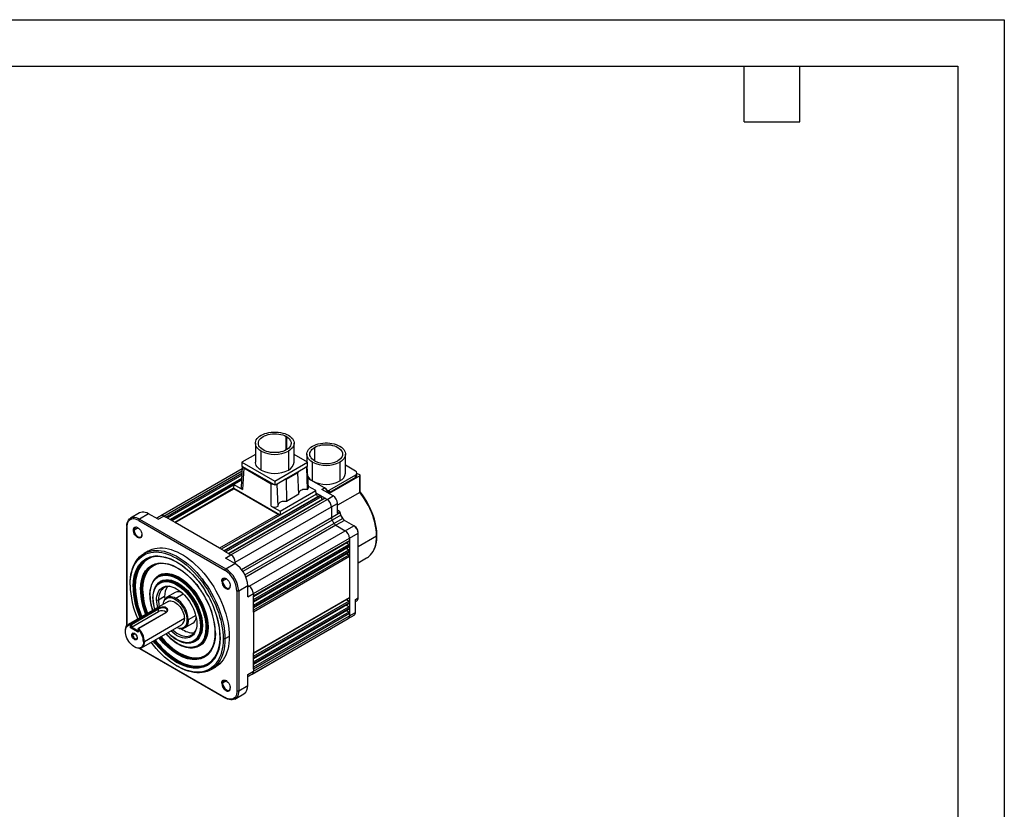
# Model space of a CAD drawing. Header units: millimetres. Extents: x 0 to 1676, y 0 to 1295.
# Tile 4 of 4: x 869 to 1676, y 648 to 1295. Entities that reach past the tile are written whole.
import ezdxf

# ---------------------------------------------------------------- set-up
doc = ezdxf.new("R2010")
doc.units = ezdxf.units.MM
doc.header["$LTSCALE"] = 6
doc.layers.add('TEXT', color=140, linetype='Continuous', lineweight=25)

msp = doc.modelspace()

# ---------------------------------------------------------------- linework, layer by layer
at = {"color": 7, "linetype": 'Continuous'}
for p, q in [((0.015, 1295.416), (1676.415, 1295.416)), ((1676.415, 1295.416), (1676.415, 0.016))]:
    msp.add_line(p, q, dxfattribs=at)
for p, q in [((1086.781, 953.393), (1086.781, 942.233)), ((1061.948, 948.017), (1061.948, 932.462)), ((1087.842, 942.846), (1087.842, 952.781)), ((1093.698, 932.462), (1093.698, 948.017)), ((1061.948, 938.85), (1050.882, 932.462)), ((1066.598, 925.982), (1066.598, 941.537)), ((1089.048, 941.537), (1089.048, 925.982)), ((1104.764, 932.462), (1093.698, 938.85)), ((1104.148, 939.056), (1104.148, 932.818)), ((1110.52, 944.542), (1110.52, 933.57)), ((1135.898, 923.501), (1135.898, 939.056)), ((1050.882, 932.462), (1050.882, 929.196)), ((1050.882, 932.462), (1077.823, 916.91)), ((1050.882, 929.196), (1051.207, 929.008)), ((1077.823, 916.91), (1104.764, 932.462)), ((1104.439, 929.008), (1104.764, 929.196)), ((1104.764, 929.196), (1104.764, 932.462)), ((1108.798, 917.021), (1108.798, 932.576)), ((1131.249, 932.576), (1131.249, 917.021)), ((1144.136, 925.134), (1135.898, 929.889)), ((1051.066, 927.111), (984.234, 888.53)), ((986.734, 888.283), (1050.96, 925.36)), ((988.35, 887.349), (1050.843, 923.425)), ((1050.753, 921.937), (989.595, 886.631)), ((1051.181, 929.023), (1050.134, 911.714)), ((1077.498, 913.831), (1051.207, 929.008)), ((1052.366, 927.564), (1051.304, 910.009)), ((1074.996, 914.5), (1052.366, 927.564)), ((1085.912, 918.313), (1096.675, 924.526)), ((1096.788, 923.816), (1087.142, 918.248)), ((1096.675, 924.526), (1102.883, 928.11)), ((1097.613, 906.124), (1096.788, 923.816)), ((1104.439, 929.008), (1102.883, 928.11)), ((1103.936, 928.063), (1104.35, 910.013)), ((1105.511, 911.722), (1104.465, 929.023)), ((1147.6, 921.141), (1122.491, 906.646)), ((1144.136, 921.868), (1122.852, 909.581)), ((1144.136, 919.916), (1144.136, 921.868)), ((1145.307, 921.549), (1145.307, 923.501)), ((1147.6, 921.958), (1145.307, 923.281)), ((1147.6, 907.719), (1147.6, 921.141)), ((1147.893, 907.989), (1147.893, 921.549)), ((1050.586, 919.185), (991.895, 885.303)), ((992.188, 885.134), (1050.565, 918.834)), ((1050.561, 918.773), (992.239, 885.104)), ((1044.113, 913.613), (993.484, 884.386)), ((1044.145, 914.142), (1043.972, 911.284)), ((1050.503, 917.812), (1044.145, 914.142)), ((1044.145, 914.142), (1051.304, 910.009)), ((1074.996, 896.331), (1074.996, 914.5)), ((1077.498, 913.831), (1077.823, 913.644)), ((1077.823, 916.91), (1077.823, 913.644)), ((1077.823, 913.644), (1078.148, 913.831)), ((1078.148, 913.831), (1079.704, 914.729)), ((1079.704, 914.729), (1085.912, 918.313)), ((1080.642, 896.327), (1079.786, 914.121)), ((1087.142, 918.248), (1087.379, 900.216)), ((1118.609, 911.332), (1105.062, 919.153)), ((1144.136, 919.916), (1122.852, 907.63)), ((1043.745, 910.745), (995.784, 883.058)), ((996.077, 882.889), (1044.245, 910.696)), ((1112.077, 906.313), (1033.789, 861.118)), ((1114.725, 905.185), (1036.089, 859.79)), ((1036.382, 859.621), (1115.225, 905.136)), ((1115.276, 905.106), (1036.434, 859.591)), ((1044.325, 911.08), (1043.75, 910.748)), ((1043.972, 911.284), (1044.325, 911.08)), ((1080.713, 889.643), (1044.245, 910.696)), ((1044.325, 911.08), (1081.802, 889.445)), ((1082.156, 892.198), (1111.502, 909.139)), ((1082.156, 889.241), (1111.674, 906.282)), ((1097.613, 906.124), (1087.379, 900.216)), ((1111.502, 909.139), (1105.456, 912.629)), ((1111.674, 906.282), (1111.502, 909.139)), ((1111.618, 907.218), (1115.225, 905.136)), ((1111.633, 906.964), (1111.892, 906.815)), ((1111.651, 906.676), (1111.892, 906.815)), ((1112.077, 906.313), (1112.495, 903.898)), ((1115.276, 905.106), (1115.225, 905.136)), ((1115.276, 905.106), (1119.114, 902.891)), ((1116.488, 910.112), (1118.609, 911.332)), ((1125.68, 904.805), (1116.488, 910.112)), ((1119.316, 910.922), (1118.609, 911.332)), ((1122.852, 907.63), (1122.852, 909.581)), ((1147.6, 907.719), (1129.207, 897.101)), ((1115.966, 904.068), (1037.678, 858.873)), ((1118.614, 902.94), (1039.978, 857.545)), ((1119.114, 902.891), (1040.271, 857.376)), ((1041.888, 856.443), (1120.73, 901.957)), ((1115.966, 904.068), (1116.384, 901.653)), ((1119.114, 902.891), (1120.73, 901.957)), ((1120.73, 901.957), (1125.68, 904.805)), ((1124.266, 895.834), (1129.207, 898.696)), ((1129.207, 890.521), (1129.207, 898.696)), ((966.856, 890.847), (959.441, 886.545)), ((974.359, 890.11), (966.935, 885.809)), ((982.137, 885.62), (974.359, 890.11)), ((1080.713, 889.643), (1032.544, 861.837)), ((1045.423, 850.319), (1124.266, 895.834)), ((1074.996, 896.331), (1082.156, 892.198)), ((1081.218, 889.107), (1081.802, 889.445)), ((1081.802, 889.445), (1082.156, 889.241)), ((1082.156, 892.198), (1082.156, 889.241)), ((1124.266, 895.834), (1124.266, 886.988)), ((1124.266, 886.988), (1131.325, 891.077)), ((1131.95, 888.974), (1124.887, 884.897)), ((1131.325, 891.743), (1129.207, 892.966)), ((1129.207, 890.521), (1131.325, 891.743)), ((1131.386, 891.708), (1131.325, 891.743)), ((1131.325, 891.077), (1131.386, 891.708)), ((1132.156, 889.093), (1131.95, 888.974)), ((1133.481, 886.32), (1131.95, 888.974)), ((1133.688, 886.439), (1132.156, 889.093)), ((966.935, 885.809), (966.227, 884.583)), ((966.227, 884.583), (1036.938, 843.763)), ((966.935, 885.809), (1037.645, 844.989)), ((983.256, 887.963), (980.667, 886.469)), ((984.231, 888.528), (980.674, 886.465)), ((982.137, 885.62), (986.734, 888.283)), ((986.734, 888.283), (988.35, 887.349)), ((992.188, 885.134), (988.35, 887.349)), ((992.188, 885.134), (992.239, 885.104)), ((996.077, 882.889), (992.239, 885.104)), ((1032.544, 861.837), (996.077, 882.889)), ((1050.513, 844.411), (1124.266, 886.988)), ((1124.887, 884.897), (1051.76, 842.681)), ((1053.292, 840.028), (1126.419, 882.243)), ((1127.919, 880.66), (1054.165, 838.083)), ((1124.887, 884.897), (1126.419, 882.243)), ((1126.419, 882.243), (1133.481, 886.32)), ((1134.99, 884.728), (1127.919, 880.66)), ((1127.919, 880.66), (1135.58, 876.238)), ((1133.688, 886.439), (1133.481, 886.32)), ((1142.651, 880.306), (1134.99, 884.728)), ((956.349, 879.696), (956.35, 878.879)), ((956.349, 879.696), (956.349, 798.128)), ((956.35, 798.129), (956.35, 878.879)), ((962.504, 876.768), (961.797, 876.768)), ((965.671, 878.596), (962.504, 876.768)), ((1056.737, 830.723), (1135.58, 876.238)), ((1135.58, 876.238), (1142.651, 880.306)), ((1139.115, 870.114), (1146.174, 874.203)), ((1143.358, 879.896), (1142.651, 880.306)), ((1146.174, 874.203), (1146.173, 875.02)), ((1146.174, 821.128), (1146.174, 874.203)), ((1060.273, 824.599), (1139.115, 870.114)), ((1060.273, 822.732), (1139.115, 868.247)), ((1060.273, 822.394), (1138.908, 867.789)), ((1060.273, 819.738), (1138.561, 864.933)), ((1136.678, 866.502), (1138.561, 864.933)), ((1139.115, 870.114), (1139.115, 868.247)), ((1139.115, 868.247), (1139.115, 863.816)), ((1146.174, 863.162), (1161.389, 871.946)), ((974.085, 859.573), (970.55, 857.531)), ((1036.382, 859.621), (1032.544, 861.837)), ((1036.382, 859.621), (1036.434, 859.591)), ((1040.271, 857.376), (1036.434, 859.591)), ((1037.292, 853.78), (1041.888, 856.443)), ((1040.271, 857.376), (1041.888, 856.443)), ((1060.273, 818.301), (1139.115, 863.816)), ((1139.115, 863.756), (1060.273, 818.241)), ((1060.273, 817.903), (1138.908, 863.298)), ((1060.273, 815.247), (1138.561, 860.442)), ((1060.273, 813.81), (1139.115, 859.325)), ((1139.115, 859.084), (1060.273, 813.569)), ((1060.273, 813.231), (1138.908, 858.626)), ((1136.678, 862.011), (1138.561, 860.442)), ((1136.934, 857.487), (1138.561, 856.132)), ((1139.115, 863.756), (1139.115, 863.816)), ((1139.115, 863.756), (1139.115, 859.325)), ((1139.115, 859.084), (1139.115, 859.325)), ((1139.115, 859.084), (1139.115, 855.015)), ((1045.07, 849.29), (1037.292, 853.78)), ((1037.645, 844.989), (1045.07, 849.29)), ((1044.353, 849.703), (1045.423, 850.319)), ((1045.423, 850.319), (1045.423, 849.079)), ((1138.561, 856.132), (1060.273, 810.937)), ((1139.115, 855.015), (1060.273, 809.5)), ((1139.115, 855.015), (1139.115, 821.523)), ((1146.174, 849.801), (1153.207, 853.861)), ((1036.938, 843.763), (1037.645, 844.989)), ((959.156, 831.534), (959.156, 832.35)), ((982.609, 839.091), (982.256, 838.887)), ((984.048, 834.148), (983.695, 833.944)), ((1035.004, 834.914), (1034.297, 834.914)), ((1038.171, 836.742), (1035.004, 834.914)), ((962.692, 830.309), (962.338, 830.105)), ((968.702, 828.064), (968.349, 827.86)), ((996.101, 825.518), (989.384, 821.64)), ((996.633, 820.922), (1002.712, 824.432)), ((1038.186, 829.403), (1037.833, 828.791)), ((1048.231, 826.654), (1046.815, 826.655)), ((1046.815, 826.655), (1046.815, 745.001)), ((1055.668, 830.933), (1048.231, 826.654)), ((1048.231, 826.654), (1048.231, 745)), ((1055.663, 831.343), (1056.737, 830.723)), ((1055.668, 821.951), (1055.668, 830.933)), ((1055.668, 830.104), (1056.737, 830.723)), ((1055.668, 821.951), (1060.273, 824.599)), ((1060.273, 824.599), (1060.273, 822.732)), ((990.426, 818.201), (957.546, 799.219)), ((982.491, 819.287), (980.818, 819.029)), ((987.441, 822.145), (982.491, 819.287)), ((987.055, 818.837), (986.729, 818.04)), ((995.926, 820.043), (996.633, 820.922)), ((1060.273, 818.301), (1060.273, 822.732)), ((1060.273, 776.009), (1139.115, 821.523)), ((1060.273, 775.67), (1138.908, 821.065)), ((1060.273, 773.376), (1138.561, 818.571)), ((1060.273, 818.301), (1060.273, 818.241)), ((1060.273, 813.81), (1060.273, 818.241)), ((1060.273, 771.939), (1139.115, 817.454)), ((1139.115, 817.213), (1060.273, 771.699)), ((1060.273, 771.36), (1138.908, 816.756)), ((1136.934, 819.926), (1138.561, 818.571)), ((1139.115, 821.523), (1139.115, 817.454)), ((1139.115, 817.213), (1139.115, 817.454)), ((1139.115, 817.213), (1139.115, 812.782)), ((1144.056, 819.901), (1146.174, 821.128)), ((1144.056, 809.286), (1144.056, 819.901)), ((1144.056, 818.217), (1145.145, 818.849)), ((959.894, 799.724), (982.168, 812.582)), ((960.217, 799.294), (982.491, 812.153)), ((960.217, 797.041), (982.491, 809.9)), ((988.148, 808.887), (965.874, 796.029)), ((988.471, 808.943), (966.197, 796.085)), ((982.491, 812.153), (982.168, 812.582)), ((982.491, 809.9), (982.491, 812.153)), ((988.471, 808.943), (988.148, 808.887)), ((1060.273, 768.704), (1138.561, 813.899)), ((1060.273, 813.81), (1060.273, 813.569)), ((1060.273, 809.5), (1060.273, 813.569)), ((1060.273, 767.267), (1139.115, 812.782)), ((1139.115, 812.722), (1060.273, 767.208)), ((1060.273, 766.869), (1138.908, 812.265)), ((1060.273, 809.5), (1060.273, 776.009)), ((1138.561, 809.408), (1060.273, 764.213)), ((1139.115, 808.291), (1060.273, 762.776)), ((1136.678, 815.468), (1138.561, 813.899)), ((1136.678, 810.977), (1138.561, 809.408)), ((1139.115, 812.722), (1139.115, 812.782)), ((1139.115, 812.722), (1139.115, 808.291)), ((1139.115, 806.424), (1144.056, 809.286)), ((1139.115, 808.291), (1139.115, 806.424)), ((1003.704, 804.184), (970.824, 785.202)), ((1003.882, 796.525), (1010.6, 800.403)), ((1012.965, 806.673), (1006.886, 803.163)), ((1059.237, 758.62), (1138.079, 804.135)), ((1060.273, 760.909), (1139.115, 806.424)), ((1138.082, 804.136), (1143.026, 807.004)), ((955.267, 793.775), (955.267, 794.183)), ((959.895, 799.415), (959.51, 799.072)), ((959.51, 796.633), (959.51, 799.072)), ((959.51, 796.633), (960.217, 797.041)), ((965.874, 792.959), (959.51, 796.633)), ((959.894, 799.724), (959.895, 799.415)), ((960.217, 799.294), (959.895, 799.415)), ((960.217, 799.294), (960.217, 797.041)), ((965.874, 793.776), (960.217, 797.041)), ((961.366, 790.764), (963.097, 791.763)), ((966.197, 796.085), (965.874, 795.964)), ((965.874, 795.398), (965.874, 795.964)), ((965.874, 795.398), (965.874, 792.959)), ((968.545, 780.166), (1001.426, 799.148)), ((999.438, 796.026), (1000.29, 795.91)), ((1017.846, 798.469), (1017.493, 798.265)), ((1022.442, 797.04), (1022.089, 796.836)), ((1055.668, 756.557), (1123.23, 795.56)), ((1123.307, 795.607), (1123.23, 795.56)), ((1123.233, 795.561), (1124.208, 796.127)), ((960.482, 790.764), (961.366, 790.764)), ((970.824, 785.202), (970.117, 785.202)), ((1011.693, 785.445), (1012.046, 785.649)), ((1036.938, 787.448), (1035.524, 787.448)), ((1040.474, 789.489), (1036.938, 787.448)), ((962.691, 780.916), (963.044, 780.711)), ((966.992, 779.674), (1037.645, 738.887)), ((1036.938, 739.297), (966.994, 779.675)), ((1015.253, 781.727), (1015.607, 781.931)), ((1060.273, 771.939), (1060.273, 776.009)), ((1060.273, 771.939), (1060.273, 771.699)), ((1060.273, 767.267), (1060.273, 771.699)), ((997.334, 765.401), (998.041, 764.993)), ((1025.545, 762.266), (1029.081, 764.307)), ((1055.668, 758.26), (1060.273, 760.909)), ((1060.273, 767.267), (1060.273, 767.208)), ((1060.273, 762.776), (1060.273, 767.208)), ((1060.273, 762.776), (1060.273, 760.909)), ((1038.171, 753.022), (1035.004, 751.194)), ((1055.668, 756.57), (1059.234, 758.618)), ((1055.668, 749.278), (1055.668, 758.26)), ((1035.004, 751.194), (1034.297, 751.194)), ((1038.186, 745.683), (1037.833, 745.07)), ((1046.815, 745.001), (1048.231, 745)), ((1048.231, 745), (1055.668, 749.278)), ((1037.645, 738.887), (1036.938, 739.297)), ((1045.121, 738.14), (1052.554, 742.411))]:
    msp.add_line(p, q)
at = {"flags": 128}
for points in [[(1066.598, 941.537), (1065.327, 942.365), (1064.238, 943.276), (1063.347, 944.256), (1062.667, 945.291), (1062.208, 946.365), (1061.977, 947.464), (1061.977, 948.571), (1062.208, 949.669), (1062.667, 950.744), (1063.347, 951.779), (1064.238, 952.758), (1065.327, 953.669), (1066.598, 954.498)], [(1068.32, 942.531), (1067.167, 943.289), (1066.194, 944.128), (1065.418, 945.032), (1064.852, 945.986), (1064.505, 946.975), (1064.383, 947.981), (1064.489, 948.988), (1064.82, 949.979), (1065.371, 950.936), (1066.132, 951.845), (1067.091, 952.688), (1068.232, 953.452), (1069.534, 954.125), (1070.977, 954.694), (1072.536, 955.151), (1074.184, 955.486), (1075.893, 955.696), (1077.636, 955.775), (1079.381, 955.724), (1081.1, 955.542), (1082.764, 955.233), (1084.344, 954.802), (1085.813, 954.256), (1087.148, 953.605)], [(1066.598, 954.498), (1068.033, 955.231), (1069.61, 955.86), (1071.308, 956.374), (1073.1, 956.767), (1074.962, 957.032), (1076.865, 957.165), (1078.782, 957.165), (1080.685, 957.032), (1082.546, 956.767), (1084.338, 956.374), (1086.036, 955.86), (1087.613, 955.231), (1089.048, 954.498), (1090.32, 953.669), (1091.409, 952.758), (1092.299, 951.779), (1092.979, 950.744), (1093.438, 949.669), (1093.669, 948.571), (1093.669, 947.464), (1093.438, 946.365), (1092.979, 945.291), (1092.299, 944.256), (1091.409, 943.276), (1090.32, 942.365), (1089.048, 941.537)], [(1087.502, 953.401), (1088.63, 952.63), (1089.575, 951.782), (1090.322, 950.869), (1090.857, 949.909), (1091.172, 948.917), (1091.262, 947.909), (1091.124, 946.903), (1090.761, 945.916), (1090.179, 944.965), (1089.389, 944.065), (1088.403, 943.232), (1087.238, 942.48), (1085.914, 941.822), (1084.453, 941.268), (1082.88, 940.829), (1081.221, 940.511), (1079.505, 940.32), (1077.761, 940.259), (1076.017, 940.329), (1074.304, 940.529), (1072.651, 940.856), (1071.085, 941.304), (1069.633, 941.866), (1068.32, 942.531)], [(1087.148, 953.605), (1087.005, 953.649), (1086.891, 953.626), (1086.814, 953.54), (1086.781, 953.393)], [(1108.798, 932.576), (1107.527, 933.404), (1106.438, 934.315), (1105.547, 935.295), (1104.867, 936.33), (1104.408, 937.404), (1104.177, 938.503), (1104.177, 939.609), (1104.408, 940.708), (1104.867, 941.782), (1105.547, 942.817), (1106.438, 943.797), (1107.527, 944.708), (1108.798, 945.536)], [(1108.798, 945.536), (1110.233, 946.27), (1111.81, 946.899), (1113.508, 947.413), (1115.3, 947.805), (1117.162, 948.07), (1119.065, 948.204), (1120.982, 948.204), (1122.885, 948.07), (1124.746, 947.805), (1126.539, 947.413), (1128.236, 946.899), (1129.814, 946.27), (1131.249, 945.536), (1132.52, 944.708), (1133.609, 943.797), (1134.5, 942.817), (1135.179, 941.782), (1135.638, 940.708), (1135.869, 939.609), (1135.869, 938.503), (1135.638, 937.404), (1135.179, 936.33), (1134.5, 935.295), (1133.609, 934.315), (1132.52, 933.404), (1131.249, 932.576)], [(1110.52, 944.542), (1111.841, 945.211), (1113.303, 945.775), (1114.88, 946.224), (1116.545, 946.55), (1118.269, 946.748), (1120.023, 946.815), (1121.777, 946.748), (1123.502, 946.55), (1125.166, 946.224), (1126.743, 945.775), (1128.205, 945.211), (1129.527, 944.542), (1130.686, 943.779), (1131.663, 942.935), (1132.44, 942.025), (1133.005, 941.064), (1133.348, 940.069), (1133.463, 939.056), (1133.348, 938.043), (1133.005, 937.048), (1132.44, 936.087), (1131.663, 935.177), (1130.686, 934.333), (1129.527, 933.57)], [(1110.52, 933.57), (1109.361, 934.333), (1108.384, 935.177), (1107.606, 936.087), (1107.041, 937.048), (1106.698, 938.043), (1106.583, 939.056), (1106.698, 940.069), (1107.041, 941.064), (1107.606, 942.025), (1108.384, 942.935), (1109.361, 943.779), (1110.52, 944.542)], [(1066.598, 925.982), (1065.327, 926.81), (1064.238, 927.721), (1063.347, 928.701), (1062.667, 929.736), (1062.208, 930.81), (1061.977, 931.909), (1061.948, 932.462)], [(1052.366, 927.564), (1051.548, 928.247), (1051.207, 929.008)], [(1104.439, 929.008), (1104.279, 928.525), (1103.936, 928.063)], [(1077.498, 913.831), (1076.179, 914.028), (1074.996, 914.5)], [(1079.786, 914.121), (1078.985, 913.923), (1078.148, 913.831)], [(1051.304, 910.009), (1050.462, 910.723), (1050.218, 911.166), (1050.132, 911.637), (1050.147, 911.72)], [(1104.35, 910.013), (1103.214, 910.117), (1102.066, 910.082), (1100.955, 909.91), (1099.93, 909.609), (1099.036, 909.191), (1098.313, 908.675), (1097.791, 908.084), (1097.493, 907.442), (1097.476, 907.374)], [(1104.35, 910.013), (1104.862, 910.378), (1105.228, 910.785), (1105.514, 911.643), (1105.488, 911.718)], [(1122.852, 907.63), (1122.245, 907.342), (1121.965, 907.243)], [(1147.888, 907.988), (1147.893, 907.983), (1147.868, 907.926), (1147.808, 907.862), (1147.718, 907.793), (1147.6, 907.719)], [(1161.389, 871.946), (1161.3, 874.575), (1161.032, 877.29), (1160.589, 880.074), (1159.971, 882.909), (1159.185, 885.777), (1158.233, 888.66), (1157.124, 891.539), (1155.863, 894.396), (1154.458, 897.212), (1152.92, 899.97), (1151.257, 902.652), (1149.48, 905.24), (1147.6, 907.719)], [(1156.201, 856.203), (1156.421, 856.41), (1157.538, 857.733), (1158.531, 859.212), (1159.397, 860.839), (1160.129, 862.608), (1160.724, 864.509), (1161.178, 866.532), (1161.488, 868.666), (1161.653, 870.9), (1161.672, 873.22), (1161.546, 875.616), (1161.275, 878.074), (1160.862, 880.581), (1160.309, 883.126), (1159.619, 885.694), (1158.796, 888.275), (1157.844, 890.853), (1156.769, 893.417), (1155.576, 895.954), (1154.271, 898.451), (1152.86, 900.894), (1151.351, 903.274), (1149.751, 905.576), (1148.069, 907.789), (1147.874, 908.027)], [(1087.379, 900.216), (1086.243, 900.32), (1085.095, 900.285), (1083.984, 900.113), (1082.959, 899.812), (1082.066, 899.394), (1081.342, 898.878), (1080.82, 898.287), (1080.522, 897.646), (1080.501, 897.559)], [(974.359, 890.11), (972.976, 890.804), (971.616, 891.277), (970.303, 891.52), (969.06, 891.53), (967.907, 891.306), (966.865, 890.852), (966.856, 890.847)], [(956.349, 879.696), (956.44, 881.239), (956.71, 882.652), (957.155, 883.909), (957.767, 884.989), (958.536, 885.875), (959.449, 886.55), (960.49, 887.003), (961.642, 887.227), (962.884, 887.217), (964.195, 886.974), (965.553, 886.502), (966.935, 885.809)], [(966.227, 884.583), (964.938, 885.23), (963.671, 885.67), (962.448, 885.897), (961.289, 885.906), (960.215, 885.697), (959.243, 885.274), (958.391, 884.644), (957.674, 883.818), (957.102, 882.81), (956.687, 881.637), (956.435, 880.319), (956.35, 878.879)], [(961.797, 876.768), (961.886, 877.625), (962.147, 878.337), (962.569, 878.868), (963.128, 879.191), (963.799, 879.291), (964.546, 879.161), (965.333, 878.809), (966.12, 878.253), (966.867, 877.519), (967.537, 876.646), (968.097, 875.676), (968.518, 874.659), (968.78, 873.645), (968.868, 872.686)], [(968.868, 872.686), (968.78, 871.828), (968.518, 871.116), (968.097, 870.585), (967.537, 870.262), (966.867, 870.163), (966.12, 870.292), (965.333, 870.644), (964.546, 871.2), (963.799, 871.934), (963.128, 872.807), (962.569, 873.777), (962.147, 874.794), (961.886, 875.808), (961.797, 876.768)], [(965.515, 878.699), (964.978, 878.922), (964.306, 879.038), (963.702, 878.949), (963.199, 878.658), (962.82, 878.18), (962.584, 877.539), (962.504, 876.768)], [(962.504, 876.768), (962.584, 875.904), (962.82, 874.991), (963.199, 874.076), (963.702, 873.203), (964.306, 872.417), (964.978, 871.757), (965.686, 871.256), (966.394, 870.94), (967.067, 870.823), (967.67, 870.913), (968.174, 871.204), (968.553, 871.681), (968.789, 872.322), (968.864, 872.898)], [(1156.07, 856.083), (1156.304, 856.326), (1157.467, 857.728), (1158.489, 859.309), (1159.364, 861.058), (1160.087, 862.966), (1160.654, 865.021), (1161.062, 867.211), (1161.307, 869.524), (1161.389, 871.946)], [(959.156, 832.35), (959.236, 835.181), (959.476, 837.909), (959.874, 840.521), (960.428, 843.007), (961.138, 845.358), (961.999, 847.562), (963.008, 849.612), (964.161, 851.499), (965.453, 853.215), (966.88, 854.753), (968.434, 856.106), (970.11, 857.27), (971.901, 858.238), (973.799, 859.009), (975.797, 859.577), (977.887, 859.942), (980.059, 860.1), (982.305, 860.053), (984.616, 859.799), (986.982, 859.34), (989.393, 858.678), (991.84, 857.816), (994.313, 856.757), (996.801, 855.505), (999.294, 854.066), (1001.782, 852.445), (1004.254, 850.65), (1006.701, 848.687), (1009.113, 846.564), (1011.479, 844.291), (1013.79, 841.877), (1016.036, 839.331), (1018.208, 836.665), (1020.297, 833.888), (1022.295, 831.013), (1024.194, 828.051), (1025.985, 825.014), (1027.661, 821.915), (1029.215, 818.767), (1030.641, 815.583), (1031.934, 812.375), (1033.087, 809.157), (1034.096, 805.942), (1034.957, 802.743), (1035.666, 799.573), (1036.221, 796.446), (1036.619, 793.375), (1036.858, 790.371), (1036.938, 787.448)], [(959.156, 831.534), (959.238, 834.37), (959.483, 837.1), (959.89, 839.712), (960.457, 842.195), (961.183, 844.537), (962.063, 846.729), (963.094, 848.762), (964.272, 850.627), (965.592, 852.316), (967.047, 853.821), (968.632, 855.136), (970.34, 856.256), (972.164, 857.176), (974.095, 857.891), (976.126, 858.399), (978.248, 858.698), (980.452, 858.786), (982.728, 858.663), (985.066, 858.329), (987.457, 857.787), (989.891, 857.037), (992.356, 856.084), (994.843, 854.931), (997.34, 853.584), (999.838, 852.048), (1002.324, 850.329), (1004.789, 848.436), (1007.223, 846.376), (1009.614, 844.158), (1011.952, 841.792), (1014.228, 839.287), (1016.432, 836.655), (1018.554, 833.906), (1020.585, 831.053), (1022.516, 828.108), (1024.34, 825.082), (1026.048, 821.99), (1027.633, 818.845), (1029.089, 815.659), (1030.408, 812.447), (1031.586, 809.223), (1032.617, 805.999), (1033.498, 802.791), (1034.223, 799.611), (1034.79, 796.473), (1035.197, 793.391), (1035.442, 790.379), (1035.524, 787.448)], [(974.085, 859.573), (975.436, 860.279), (977.335, 861.05), (979.333, 861.618), (981.422, 861.983), (983.594, 862.141), (985.84, 862.094), (988.151, 861.84), (990.517, 861.381), (992.929, 860.719), (995.376, 859.857), (997.848, 858.798), (1000.336, 857.546), (1002.829, 856.107), (1005.317, 854.486), (1007.79, 852.691), (1010.237, 850.728), (1012.648, 848.605), (1015.014, 846.332), (1017.325, 843.918), (1019.571, 841.372), (1021.744, 838.706), (1023.833, 835.929), (1025.831, 833.054), (1027.729, 830.092), (1029.52, 827.055), (1031.196, 823.956), (1032.75, 820.808), (1034.177, 817.624), (1035.469, 814.416), (1036.622, 811.198), (1037.631, 807.983), (1038.492, 804.784), (1039.202, 801.614), (1039.757, 798.488), (1040.154, 795.416), (1040.394, 792.412), (1040.474, 789.489)], [(961.631, 830.105), (961.937, 835.311), (962.848, 840.075), (964.349, 844.316), (966.415, 847.961), (969.01, 850.947), (972.09, 853.225), (975.602, 854.754), (979.486, 855.509), (983.675, 855.476), (988.098, 854.656), (992.679, 853.064), (997.34, 850.726), (1002.001, 847.682), (1006.582, 843.985), (1011.005, 839.698), (1015.195, 834.894), (1019.078, 829.656), (1021.107, 826.43)], [(983.863, 855.186), (980.9, 855.21), (977.093, 854.47), (973.651, 852.971), (970.632, 850.739), (968.088, 847.811), (966.063, 844.239), (964.592, 840.082), (963.699, 835.412), (963.399, 830.309)], [(967.642, 827.86), (967.905, 832.344), (968.69, 836.448), (969.983, 840.101), (971.763, 843.241), (973.998, 845.813), (976.651, 847.775), (979.676, 849.092), (983.021, 849.742), (986.63, 849.714), (990.44, 849.008), (994.386, 847.636), (998.401, 845.622), (1002.416, 843.001), (1006.362, 839.816), (1010.172, 836.123), (1013.78, 831.985), (1015.38, 829.828)], [(986.632, 849.426), (984.435, 849.443), (981.167, 848.808), (978.212, 847.521), (975.62, 845.605), (973.436, 843.091), (971.697, 840.024), (970.433, 836.455), (969.667, 832.445), (969.409, 828.064)], [(981.505, 855.277), (982.012, 855.294), (984.042, 855.176), (986.127, 854.876), (988.258, 854.395), (990.427, 853.734), (992.627, 852.897), (994.847, 851.886), (997.08, 850.705), (999.315, 849.359), (1001.545, 847.854), (1003.76, 846.194), (1005.951, 844.387), (1008.109, 842.439), (1010.226, 840.359), (1012.292, 838.156), (1014.299, 835.836), (1016.239, 833.411), (1018.104, 830.89), (1019.886, 828.283), (1021.077, 826.397)], [(983.825, 849.475), (983.926, 849.486), (985.765, 849.502), (987.663, 849.336), (989.613, 848.987), (991.605, 848.458), (993.632, 847.752), (995.683, 846.871), (997.75, 845.818), (999.822, 844.6), (1001.889, 843.221), (1003.943, 841.688), (1005.973, 840.007), (1007.97, 838.186), (1009.923, 836.235), (1011.825, 834.161), (1013.665, 831.975), (1015.367, 829.774)], [(978.227, 834.964), (978.947, 836.235), (980.668, 838.216), (982.712, 839.727), (985.041, 840.741), (987.617, 841.242), (990.396, 841.22), (993.331, 840.677), (996.37, 839.62), (999.462, 838.069), (1002.553, 836.05), (1005.592, 833.598), (1008.527, 830.754), (1011.306, 827.567), (1013.882, 824.092), (1016.212, 820.388), (1018.255, 816.518), (1019.976, 812.55), (1021.346, 808.549), (1022.342, 804.586), (1022.947, 800.728), (1023.15, 797.04)], [(1022.442, 797.04), (1022.363, 799.312), (1022.124, 801.659), (1021.728, 804.067), (1021.178, 806.52), (1020.477, 808.999), (1019.63, 811.489), (1018.643, 813.972), (1017.522, 816.431), (1016.276, 818.85), (1014.912, 821.212), (1013.44, 823.501), (1011.871, 825.701), (1010.214, 827.798), (1008.481, 829.776), (1006.685, 831.623), (1004.836, 833.326), (1002.949, 834.872), (1001.035, 836.253), (999.108, 837.457), (997.181, 838.477), (995.267, 839.307), (993.38, 839.939), (991.531, 840.371), (989.735, 840.599), (988.002, 840.621), (987.699, 840.603)], [(989.048, 840.414), (989.381, 840.394), (991.178, 840.167), (993.026, 839.735), (994.914, 839.103), (996.827, 838.273), (998.754, 837.253), (1000.681, 836.048), (1002.595, 834.668), (1004.483, 833.121), (1006.331, 831.419), (1008.128, 829.572), (1009.86, 827.594), (1011.517, 825.497), (1013.087, 823.297), (1014.558, 821.008), (1015.922, 818.646), (1017.169, 816.227), (1018.289, 813.768), (1019.276, 811.285), (1020.124, 808.795), (1020.825, 806.315), (1021.375, 803.863), (1021.771, 801.455), (1022.009, 799.107), (1022.089, 796.836)], [(975.42, 823.37), (975.717, 827.449), (976.599, 831.081), (977.02, 832.175), (977.502, 833.206), (978.045, 834.17), (978.646, 835.066), (979.303, 835.889), (980.016, 836.639), (980.437, 837.025), (980.875, 837.386), (981.328, 837.723), (981.69, 837.968), (982.213, 838.285), (982.893, 838.64), (983.29, 838.82), (983.852, 839.044), (984.688, 839.315), (985.354, 839.482), (986.081, 839.618), (986.825, 839.711), (987.586, 839.762), (987.829, 839.769), (988.073, 839.772), (988.319, 839.77), (988.566, 839.765), (988.814, 839.755), (988.82, 839.755), (988.863, 839.753), (988.984, 839.747), (989.441, 839.713), (989.886, 839.667), (990.013, 839.652), (990.052, 839.647), (990.737, 839.546), (991.489, 839.402), (992.25, 839.223), (993.027, 839.007), (993.827, 838.75), (994.628, 838.458), (996.519, 837.638), (998.401, 836.64), (1001.209, 834.821), (1003.975, 832.63), (1004.655, 832.029), (1005.329, 831.407), (1005.996, 830.764), (1006.657, 830.103), (1007.31, 829.422), (1007.954, 828.724), (1008.59, 828.008), (1009.215, 827.275), (1009.682, 826.711), (1010.512, 825.665), (1011.172, 824.793), (1011.753, 823.994), (1012.173, 823.398), (1012.939, 822.262), (1013.489, 821.409), (1013.959, 820.653), (1014.4, 819.918), (1014.826, 819.181), (1015.242, 818.438), (1015.646, 817.689), (1016.038, 816.934), (1016.418, 816.175), (1016.786, 815.412), (1016.856, 815.262), (1017.208, 814.496), (1017.639, 813.514), (1017.942, 812.789), (1018.23, 812.069), (1018.519, 811.315), (1018.795, 810.561), (1019.058, 809.807), (1019.102, 809.676), (1019.467, 808.547), (1019.762, 807.559), (1020.009, 806.665), (1020.247, 805.729), (1020.463, 804.797), (1020.596, 804.17), (1020.719, 803.546), (1020.832, 802.925), (1020.934, 802.307), (1021.026, 801.693), (1021.108, 801.082), (1021.178, 800.476), (1021.179, 800.467), (1021.187, 800.401), (1021.205, 800.22), (1021.267, 799.547), (1021.306, 799.037), (1021.331, 798.631), (1021.382, 796.836)], [(977.895, 820.716), (978.061, 823.551), (978.557, 826.145), (979.375, 828.455), (980.5, 830.44), (981.913, 832.066), (983.59, 833.306), (985.503, 834.139), (987.617, 834.55), (989.899, 834.532), (992.307, 834.086), (994.802, 833.219), (997.34, 831.945), (999.878, 830.288), (1002.373, 828.275), (1004.782, 825.94), (1007.063, 823.324), (1009.178, 820.472), (1011.09, 817.431), (1012.767, 814.254), (1014.18, 810.996), (1015.305, 807.713), (1016.123, 804.459), (1016.619, 801.292), (1016.786, 798.265)], [(979.739, 829.634), (979.782, 829.757), (980.948, 831.814), (982.413, 833.499), (984.151, 834.785), (986.133, 835.648), (988.325, 836.073), (990.689, 836.055), (993.185, 835.592), (995.77, 834.694), (998.401, 833.374), (1001.031, 831.657), (1003.617, 829.57), (1006.113, 827.151), (1008.477, 824.44), (1010.669, 821.483), (1012.651, 818.332), (1014.389, 815.04), (1015.853, 811.663), (1017.019, 808.26), (1017.867, 804.889), (1018.381, 801.606), (1018.553, 798.469)], [(1017.846, 798.469), (1017.767, 800.565), (1017.528, 802.735), (1017.133, 804.963), (1016.584, 807.231), (1015.886, 809.521), (1015.044, 811.813), (1014.065, 814.091), (1012.957, 816.334), (1011.73, 818.526), (1010.392, 820.648), (1008.954, 822.683), (1007.429, 824.616), (1005.829, 826.43), (1004.166, 828.111), (1002.453, 829.645), (1000.705, 831.021), (998.936, 832.226), (997.159, 833.252), (995.39, 834.089), (993.642, 834.732), (991.929, 835.175), (990.266, 835.414), (988.665, 835.448), (988.412, 835.434)], [(989.394, 835.243), (989.912, 835.21), (991.576, 834.971), (993.288, 834.528), (995.036, 833.885), (996.805, 833.048), (998.582, 832.022), (1000.351, 830.817), (1002.099, 829.441), (1003.812, 827.907), (1005.475, 826.226), (1007.076, 824.412), (1008.601, 822.479), (1010.038, 820.444), (1011.376, 818.321), (1012.604, 816.13), (1013.711, 813.886), (1014.69, 811.609), (1015.532, 809.317), (1016.23, 807.027), (1016.779, 804.759), (1017.175, 802.531), (1017.413, 800.36), (1017.493, 798.265)], [(1034.297, 834.914), (1034.386, 835.772), (1034.647, 836.484), (1035.069, 837.015), (1035.628, 837.338), (1036.299, 837.437), (1037.046, 837.308), (1037.833, 836.956), (1038.62, 836.399), (1039.367, 835.666), (1040.037, 834.793), (1040.597, 833.823), (1041.018, 832.806), (1041.28, 831.792), (1041.368, 830.832)], [(1038.015, 836.846), (1037.478, 837.068), (1036.806, 837.185), (1036.202, 837.095), (1035.699, 836.805), (1035.32, 836.327), (1035.084, 835.686), (1035.004, 834.914)], [(980.818, 819.029), (980.897, 820.853), (981.135, 822.568), (981.529, 824.156), (982.076, 825.604), (982.769, 826.896), (983.602, 828.021), (984.568, 828.967), (985.657, 829.726), (986.859, 830.29), (988.161, 830.654), (989.552, 830.813), (991.017, 830.768), (992.544, 830.517), (994.117, 830.064), (995.721, 829.413), (997.34, 828.57), (998.96, 827.543), (1000.564, 826.343), (1002.136, 824.98), (1003.663, 823.468), (1005.129, 821.821), (1006.519, 820.055), (1007.822, 818.188), (1009.023, 816.237), (1010.112, 814.221), (1011.078, 812.16), (1011.912, 810.073), (1012.605, 807.98), (1013.151, 805.902), (1013.545, 803.858), (1013.783, 801.869), (1013.862, 799.952)], [(992.097, 830.611), (991.394, 830.642), (989.985, 830.553), (988.662, 830.253), (987.439, 829.747), (986.329, 829.039), (985.343, 828.137), (984.49, 827.049), (983.78, 825.788), (983.221, 824.366), (982.817, 822.798), (982.573, 821.099), (982.491, 819.287)], [(986.159, 815.737), (986.165, 815.793), (986.417, 817.106), (986.831, 818.275), (987.4, 819.28), (988.116, 820.104), (988.965, 820.732), (989.933, 821.153), (991.004, 821.361), (992.159, 821.352), (993.378, 821.126), (994.641, 820.687), (995.926, 820.043)], [(987.055, 818.837), (987.16, 819.082), (987.754, 820.128), (988.499, 820.986), (989.383, 821.64), (990.391, 822.079), (991.507, 822.295), (992.709, 822.286), (993.979, 822.051), (995.295, 821.594), (996.633, 820.922)], [(987.441, 822.145), (987.522, 820.239), (987.56, 819.834)], [(990.426, 818.201), (990.832, 818.403), (991.721, 818.658), (992.695, 818.71), (993.735, 818.557), (994.819, 818.204), (995.926, 817.656), (997.033, 816.926), (998.117, 816.027), (999.157, 814.979), (1000.131, 813.803), (1001.02, 812.522), (1001.804, 811.163), (1002.469, 809.753), (1003.001, 808.321), (1003.389, 806.896), (1003.625, 805.508), (1003.704, 804.184)], [(995.926, 820.043), (997.211, 819.204), (998.474, 818.184), (999.693, 817.002), (1000.848, 815.678), (1001.919, 814.234), (1002.887, 812.694), (1003.736, 811.086), (1004.452, 809.437), (1005.021, 807.774), (1005.435, 806.127), (1005.687, 804.523), (1005.771, 802.991), (1005.687, 801.556), (1005.435, 800.242), (1005.021, 799.073), (1004.452, 798.068), (1003.736, 797.245), (1002.887, 796.617), (1001.919, 796.195), (1000.848, 795.987), (999.693, 795.996), (998.474, 796.222), (997.211, 796.661), (997.158, 796.684)], [(982.168, 812.582), (982.852, 812.938), (983.631, 813.268), (985.331, 813.744), (987.034, 813.822), (987.823, 813.666), (988.503, 813.375), (989.06, 812.954), (989.475, 812.414), (989.808, 811.16), (989.457, 809.906), (989.038, 809.371), (988.471, 808.943)], [(982.491, 812.153), (983.052, 812.442), (983.797, 812.746), (985.32, 813.13), (986.84, 813.172), (987.53, 813.022), (988.145, 812.752), (988.649, 812.377), (989.017, 811.917), (989.243, 811.388), (989.319, 810.822), (989.019, 809.733), (988.615, 809.231), (988.148, 808.887)], [(1013.862, 799.952), (1013.783, 798.128), (1013.545, 796.414), (1013.151, 794.825), (1012.605, 793.377), (1011.912, 792.085), (1011.078, 790.96), (1010.112, 790.014), (1009.023, 789.255), (1007.822, 788.691), (1006.519, 788.328), (1005.129, 788.168), (1003.663, 788.214), (1002.136, 788.464), (1000.564, 788.917), (998.96, 789.568), (997.34, 790.411), (995.721, 791.438), (994.117, 792.639), (992.544, 794.002), (992.531, 794.013)], [(1006.886, 803.163), (1006.798, 801.669), (1006.537, 800.301), (1006.106, 799.083), (1005.512, 798.037), (1004.767, 797.179), (1003.883, 796.525), (1002.875, 796.086), (1001.76, 795.869), (1000.557, 795.879), (1000.29, 795.91)], [(955.267, 794.183), (955.348, 795.427), (955.589, 796.552), (955.984, 797.535), (956.526, 798.355), (957.203, 798.995), (958.001, 799.442), (958.905, 799.687), (959.894, 799.724)], [(955.267, 793.775), (955.561, 795.991), (956.417, 797.694), (957.769, 798.748), (959.51, 799.072)], [(970.117, 785.202), (970.034, 783.972), (969.787, 782.866), (969.381, 781.907), (968.826, 781.118), (968.135, 780.515), (967.321, 780.113), (966.404, 779.921), (965.404, 779.942), (964.344, 780.176), (963.247, 780.619), (962.137, 781.259), (961.04, 782.084), (959.979, 783.073), (958.98, 784.207), (958.063, 785.458), (957.249, 786.799), (956.557, 788.2), (956.003, 789.63), (955.597, 791.057), (955.35, 792.449), (955.267, 793.775)], [(960.482, 790.764), (960.572, 791.431), (960.833, 791.941), (961.245, 792.252), (961.774, 792.34), (962.377, 792.196), (963.006, 791.833), (963.61, 791.28), (964.139, 790.582), (964.551, 789.795), (964.812, 788.984), (964.902, 788.213)], [(962.926, 791.891), (962.588, 792.001), (962.095, 791.995), (961.704, 791.769), (961.453, 791.345), (961.366, 790.764)], [(1029.16, 792.346), (1028.897, 787.862), (1028.112, 783.758), (1026.819, 780.105), (1025.039, 776.965), (1022.804, 774.393), (1020.151, 772.431), (1017.126, 771.114), (1013.78, 770.464), (1010.172, 770.492), (1006.362, 771.198), (1002.416, 772.57), (998.401, 774.583), (994.386, 777.205), (990.44, 780.389), (986.63, 784.082), (983.021, 788.221), (982.864, 788.432)], [(1021.382, 796.836), (1021.085, 792.757), (1020.203, 789.125), (1019.782, 788.031), (1019.299, 787), (1018.757, 786.035), (1018.156, 785.14), (1017.498, 784.316), (1016.786, 783.567), (1016.364, 783.181), (1015.927, 782.82), (1015.474, 782.483), (1015.111, 782.238), (1014.588, 781.921), (1013.909, 781.566), (1013.512, 781.386), (1012.95, 781.162), (1012.113, 780.891), (1011.448, 780.724), (1010.721, 780.588), (1009.977, 780.495), (1009.215, 780.444), (1008.973, 780.437), (1008.729, 780.434), (1008.483, 780.435), (1008.236, 780.441), (1007.988, 780.45), (1007.982, 780.451), (1007.938, 780.453), (1007.818, 780.459), (1007.361, 780.493), (1006.916, 780.539), (1006.789, 780.554), (1006.749, 780.559), (1006.065, 780.66), (1005.312, 780.804), (1004.552, 780.983), (1003.775, 781.199), (1002.975, 781.456), (1002.173, 781.748), (1000.283, 782.568), (998.401, 783.565), (995.593, 785.385), (992.827, 787.575), (992.147, 788.177), (991.473, 788.799), (990.805, 789.442), (990.145, 790.103), (989.492, 790.783), (988.848, 791.482), (988.61, 791.749)], [(990.157, 792.643), (991.078, 791.698), (992.695, 790.216), (994.349, 788.874), (996.029, 787.682), (997.722, 786.648), (999.417, 785.781), (1001.103, 785.087), (1002.766, 784.572), (1004.394, 784.241), (1005.822, 784.111)], [(1016.786, 798.265), (1016.535, 794.813), (1015.788, 791.74), (1015.432, 790.814), (1015.024, 789.942), (1014.565, 789.126), (1014.056, 788.368), (1013.5, 787.671), (1012.897, 787.037), (1011.531, 785.946), (1009.995, 785.136), (1008.886, 784.757), (1007.716, 784.51), (1006.491, 784.395), (1004.36, 784.497), (1002.127, 784.963), (999.761, 785.813), (997.34, 787.036), (994.919, 788.608), (994.251, 789.104), (994.077, 789.238), (993.903, 789.374), (993.729, 789.511), (993.728, 789.512), (993.718, 789.52), (993.688, 789.543), (993.576, 789.633), (993.14, 789.991), (992.72, 790.346), (992.605, 790.445), (992.572, 790.474), (992.109, 790.884), (991.597, 791.353), (991.089, 791.836), (990.586, 792.332), (990.237, 792.689)], [(994.086, 794.91), (994.413, 794.619), (995.992, 793.333), (997.595, 792.22), (999.207, 791.289), (1000.81, 790.552), (1002.389, 790.015), (1003.926, 789.685), (1005.407, 789.563), (1006.817, 789.653), (1008.139, 789.953), (1009.362, 790.459), (1010.473, 791.167), (1011.459, 792.069), (1012.312, 793.156), (1013.008, 794.389)], [(1018.553, 798.469), (1018.381, 795.531), (1017.867, 792.842), (1017.019, 790.449), (1015.853, 788.392), (1014.389, 786.706), (1012.651, 785.421), (1010.669, 784.558), (1008.477, 784.132), (1006.113, 784.151)], [(1023.15, 797.04), (1022.947, 793.587), (1022.342, 790.427), (1021.346, 787.613), (1019.976, 785.195), (1018.255, 783.214), (1016.212, 781.703), (1013.882, 780.689), (1011.306, 780.188), (1008.527, 780.21), (1008.489, 780.217)], [(964.902, 788.213), (964.812, 787.546), (964.551, 787.036), (964.139, 786.725), (963.61, 786.638), (963.006, 786.781), (962.377, 787.144), (961.774, 787.697), (961.245, 788.396), (960.833, 789.182), (960.572, 789.994), (960.482, 790.764)], [(961.366, 790.764), (961.453, 790.083), (961.704, 789.369), (962.095, 788.692), (962.588, 788.118), (963.134, 787.702), (963.68, 787.487), (964.173, 787.492), (964.564, 787.718), (964.815, 788.142), (964.889, 788.489)], [(970.824, 785.202), (970.745, 783.97), (970.509, 782.854), (970.121, 781.877), (969.589, 781.059), (968.924, 780.417), (968.139, 779.964), (967.251, 779.709), (966.277, 779.657), (965.237, 779.81), (964.152, 780.163), (963.046, 780.711), (963.044, 780.711)], [(1035.524, 787.448), (1035.442, 784.611), (1035.197, 781.881), (1034.79, 779.269), (1034.223, 776.787), (1033.498, 774.444), (1032.617, 772.252), (1031.586, 770.219), (1030.408, 768.354), (1029.089, 766.666), (1027.633, 765.16), (1026.048, 763.845), (1024.34, 762.725), (1022.516, 761.806), (1020.585, 761.09), (1018.554, 760.582), (1016.432, 760.283), (1014.228, 760.195), (1011.952, 760.318), (1009.614, 760.652), (1007.223, 761.195), (1004.789, 761.944), (1002.324, 762.897), (999.838, 764.05), (997.34, 765.397), (994.843, 766.933), (992.356, 768.652), (989.891, 770.545), (987.457, 772.605), (985.066, 774.823), (982.728, 777.189), (980.452, 779.694), (978.248, 782.326), (976.404, 784.703)], [(1033.049, 788.876), (1032.744, 783.67), (1031.832, 778.906), (1030.331, 774.665), (1028.265, 771.02), (1025.67, 768.034), (1022.59, 765.756), (1019.078, 764.227), (1015.195, 763.473), (1011.005, 763.505), (1006.582, 764.325), (1002.001, 765.917), (997.34, 768.255), (992.679, 771.299), (988.098, 774.996), (983.675, 779.283), (979.486, 784.087), (978.242, 785.764)], [(1013.735, 764.051), (1011.779, 764.116), (1009.534, 764.39), (1007.232, 764.875), (1004.887, 765.569), (1002.508, 766.469), (1000.106, 767.57), (997.694, 768.868), (995.281, 770.356), (992.88, 772.027), (990.5, 773.874), (988.155, 775.888), (985.854, 778.06), (983.608, 780.379), (981.428, 782.835), (979.324, 785.416), (978.804, 786.088)], [(979.157, 786.293), (979.677, 785.62), (981.782, 783.039), (983.962, 780.583), (986.208, 778.264), (988.509, 776.092), (990.854, 774.078), (993.233, 772.231), (995.635, 770.56), (998.047, 769.072), (1000.46, 767.774), (1002.862, 766.673), (1005.241, 765.773), (1007.586, 765.079), (1009.887, 764.594), (1012.133, 764.32), (1012.998, 764.271)], [(979.812, 786.67), (980.9, 785.202), (983.227, 782.534)], [(1013.548, 771.092), (1012.657, 771.055), (1010.646, 771.128), (1008.572, 771.409), (1006.445, 771.898), (1004.277, 772.592), (1002.08, 773.487), (999.865, 774.578), (997.644, 775.86), (995.429, 777.326), (993.232, 778.968), (991.064, 780.777), (988.937, 782.744), (986.863, 784.857), (984.852, 787.107), (983.468, 788.781)], [(983.821, 788.985), (985.205, 787.311), (987.216, 785.062), (989.291, 782.948), (991.417, 780.981), (993.585, 779.172), (995.782, 777.53), (997.997, 776.064), (1000.218, 774.782), (1002.433, 773.691), (1004.631, 772.796), (1006.799, 772.102), (1008.925, 771.613), (1011, 771.332), (1011.609, 771.288)], [(984.434, 789.338), (984.435, 789.336), (987.961, 785.293), (991.683, 781.685), (995.539, 778.574), (999.462, 776.012), (1003.384, 774.045), (1007.24, 772.705), (1010.962, 772.015), (1014.488, 771.987), (1017.756, 772.622), (1020.712, 773.909), (1023.303, 775.826), (1025.487, 778.339), (1026.577, 780.261)], [(988.528, 791.702), (988.856, 791.323), (990.547, 789.548), (992.289, 787.899), (994.07, 786.387), (995.882, 785.021), (997.712, 783.809), (999.55, 782.76), (1001.385, 781.879), (1003.207, 781.173), (1005.002, 780.647), (1006.762, 780.305), (1008.284, 780.166)], [(1036.938, 787.448), (1036.858, 784.616), (1036.619, 781.889), (1036.221, 779.277), (1035.666, 776.79), (1034.957, 774.44), (1034.096, 772.235), (1033.087, 770.185), (1031.934, 768.299), (1030.641, 766.583), (1029.215, 765.045), (1027.661, 763.692), (1025.985, 762.528), (1024.194, 761.559), (1022.295, 760.789), (1020.297, 760.22), (1018.208, 759.856), (1016.036, 759.697), (1013.79, 759.745), (1011.479, 759.999), (1009.113, 760.457), (1006.701, 761.119), (1004.254, 761.982), (1001.782, 763.041), (999.294, 764.293), (998.041, 764.993)], [(1040.474, 789.489), (1040.394, 786.657), (1040.154, 783.93), (1039.757, 781.318), (1039.202, 778.831), (1038.492, 776.481), (1037.631, 774.276), (1036.622, 772.226), (1035.469, 770.34), (1034.177, 768.624), (1032.75, 767.086), (1031.196, 765.733), (1029.52, 764.569), (1029.081, 764.307)], [(983.227, 782.534), (985.006, 780.493), (989.342, 776.291), (993.832, 772.667), (998.401, 769.684), (1002.969, 767.393), (1007.46, 765.832), (1011.795, 765.028), (1015.902, 764.996), (1019.709, 765.736), (1023.151, 767.235), (1026.17, 769.467), (1028.713, 772.395), (1030.127, 774.888)], [(1034.297, 751.194), (1034.386, 752.051), (1034.647, 752.763), (1035.069, 753.294), (1035.628, 753.618), (1036.299, 753.717), (1037.046, 753.587), (1037.833, 753.236), (1038.62, 752.679), (1039.367, 751.946), (1040.037, 751.072), (1040.597, 750.103), (1041.018, 749.086), (1041.28, 748.072), (1041.368, 747.112)], [(1035.004, 751.194), (1035.084, 751.966), (1035.32, 752.606), (1035.699, 753.084), (1036.202, 753.375), (1036.806, 753.465), (1037.478, 753.348), (1038.015, 753.125)], [(1046.815, 745.001), (1046.731, 743.561), (1046.479, 742.243), (1046.064, 741.07), (1045.492, 740.062), (1044.774, 739.235), (1043.922, 738.605), (1042.951, 738.182), (1041.877, 737.974), (1040.718, 737.983), (1039.495, 738.21), (1038.227, 738.65), (1036.938, 739.297)], [(1048.231, 745), (1048.14, 743.457), (1047.87, 742.044), (1047.425, 740.787), (1046.813, 739.707), (1046.043, 738.821), (1045.13, 738.146), (1044.089, 737.693), (1042.938, 737.469), (1041.696, 737.479), (1040.385, 737.722), (1039.027, 738.194), (1037.645, 738.887)]]:
    msp.add_lwpolyline(points, dxfattribs=at)
for centre, radius, start, end in [((1080.991, 942.53), 12.671, 59.079675, 60.925702), ((1087.055, 952.752), 0.788, 2.095737, 55.441285), ((1077.823, 963.123), 24.33, 242.524312, 297.475688), ((1085.627, 933.345), 8.12, 294.923998, 353.755861), ((1120.023, 954.162), 24.33, 242.524312, 297.475688), ((1120.023, 951.911), 20.658, 242.609672, 297.390328), ((1077.823, 947.568), 24.33, 242.524312, 297.475688), ((1098.822, 924.506), 2.148, 179.457731, 198.730053), ((1102.927, 917.363), 10.748, 84.610222, 90.234955), ((1127.827, 924.384), 8.12, 294.923998, 353.755861), ((1143.516, 923.501), 1.746, 290.783421, 69.216579), ((1143.305, 921.749), 2.012, 294.374658, 354.305201), ((1147.445, 921.549), 0.437, 290.783421, 69.216579), ((1081.834, 914.707), 2.13, 179.407015, 195.978133), ((1085.957, 907.597), 10.716, 83.652158, 90.240934), ((1113.608, 926.016), 10.201, 212.195645, 241.867916), ((1120.023, 938.607), 24.33, 242.524312, 297.475688), ((1043.953, 910.29), 0.5, 54.237947, 115.227613), ((1110.533, 906.028), 1.57, 10.464112, 30.081063), ((1114.933, 904.739), 0.492, 53.658731, 115.030811), ((1114.424, 903.791), 1.566, 10.165992, 57.070449), ((1114.445, 904.845), 7.708, 16.4047, 57.302834), ((1115.987, 905.729), 6.169, 10.989234, 57.340926), ((1120.339, 914.145), 5.21, 279.460921, 298.83096), ((1118.82, 902.48), 0.505, 54.505743, 114.183798), ((1116.59, 895.484), 7.684, 2.605478, 57.394522), ((1121.55, 898.348), 7.665, 2.605478, 57.394522), ((985.275, 886.298), 2.463, 53.695298, 115.089015), ((1077.823, 901.778), 6.137, 242.568939, 297.345353), ((1079.946, 888.416), 1.447, 28.520025, 58.014743), ((1135.676, 891.226), 4.354, 181.956499, 211.143728), ((1137.34, 892.184), 6.036, 186.355344, 210.804651), ((1128.592, 887.136), 4.328, 181.956499, 211.143728), ((1130.21, 884.332), 4.328, 208.855609, 238.045328), ((1137.294, 888.421), 4.353, 208.855609, 238.045328), ((1138.812, 889.272), 5.855, 208.93269, 236.842607), ((1131.439, 869.765), 7.684, 2.605478, 57.394522), ((1138.525, 873.855), 7.657, 2.605478, 57.394522), ((1140.061, 874.742), 6.118, 2.605478, 57.394522), ((1137.551, 863.735), 1.567, 2.93016, 49.833485), ((1138.612, 868.199), 0.505, 305.814483, 5.497697), ((1037.747, 849.97), 7.684, 2.605478, 57.394522), ((1137.551, 859.245), 1.567, 2.93016, 49.833485), ((1138.612, 863.708), 0.505, 305.814483, 5.497697), ((1138.612, 859.036), 0.505, 305.814483, 5.497697), ((982.577, 837.244), 18.588, 121.471133, 153.995591), ((981.545, 837.686), 17.652, 89.650344, 148.361459), ((984.909, 834.235), 15.317, 93.5463, 154.11294), ((981.902, 837.602), 17.936, 90.587575, 119.574364), ((1032.658, 829.885), 23.035, 2.605478, 57.394522), ((1137.551, 854.935), 1.567, 2.93016, 49.833485), ((1146.485, 865.48), 13.423, 300.050495, 315.56827), ((993.377, 831.343), 31.063, 149.849608, 182.284905), ((996.129, 831.139), 33.447, 154.774395, 181.422699), ((996.824, 828.627), 28.485, 154.42742, 181.5425), ((997.293, 828.819), 28.601, 154.902656, 181.513223), ((985.95, 833.893), 16.178, 121.764143, 154.135172), ((988.177, 828.636), 11.81, 85.771953, 153.488565), ((988.4, 828.92), 11.704, 93.435024, 119.656576), ((1025.371, 825.679), 21.467, 2.605478, 57.394522), ((1025.248, 825.608), 23.006, 2.605478, 57.394522), ((997.426, 824.116), 22.159, 154.132797, 181.401972), ((988.731, 825.216), 10.049, 86.219574, 154.342326), ((988.958, 825.535), 9.915, 93.15745, 119.684251), ((1041.973, 835.264), 7.684, 182.605478, 237.394522), ((1041.913, 835.229), 6.916, 182.605478, 237.394522), ((1031.082, 833.121), 71.943, 181.264052, 204.08968), ((961.985, 830.787), 0.769, 242.609672, 297.390328), ((1025.305, 830.969), 63.679, 180.777143, 204.247115), ((1028.878, 831.595), 66.556, 181.282886, 203.41965), ((963.046, 829.627), 0.769, 62.609672, 117.390328), ((1029.722, 831.906), 67.049, 181.365242, 203.337294), ((1026.188, 831.245), 62.796, 180.854242, 203.980677), ((967.995, 828.542), 0.769, 242.609672, 297.390328), ((1021.319, 828.361), 53.68, 180.535049, 202.885603), ((1024.93, 829.063), 56.594, 181.218241, 202.03123), ((969.056, 827.382), 0.769, 62.609672, 117.390328), ((1025.284, 829.267), 56.594, 181.218241, 202.03123), ((1024.722, 829.133), 55.323, 181.10745, 202.019243), ((995.994, 821.468), 18.254, 154.165538, 181.719553), ((1000.66, 822.828), 13.237, 144.362327, 182.956532), ((998.947, 819.94), 6.262, 68.242644, 117.02521), ((969.39, 794), 58.299, 26.080305, 37.919445), ((959.593, 786.501), 73.337, 17.430348, 32.987673), ((1039.213, 830.483), 2.184, 230.796715, 9.214037), ((1039.428, 830.895), 1.941, 230.219408, 4.42448), ((1052.597, 824.25), 7.684, 2.605478, 57.394522), ((1015.198, 823.979), 39.927, 180.581835, 199.344899), ((975.513, 823.591), 0.24, 184.0434, 247.262265), ((1015.542, 823.892), 40.125, 180.74598, 199.038809), ((1011.04, 821.255), 33.293, 180.57518, 196.693838), ((977.987, 820.937), 0.24, 184.043374, 247.262268), ((1007.054, 820.645), 29.159, 179.86054, 197.729193), ((1008.267, 819.294), 27.45, 180.553449, 193.112825), ((1008.244, 819.474), 25.754, 180.413917, 192.353808), ((984.625, 802.15), 22.284, 2.605478, 57.394522), ((969.455, 790.999), 59.579, 1.491694, 28.71097), ((970.161, 790.975), 59.015, 1.331191, 29.048803), ((1137.551, 817.374), 1.567, 2.93016, 49.833485), ((1138.612, 821.475), 0.505, 305.814483, 5.497697), ((1138.612, 817.165), 0.505, 305.814483, 5.497697), ((1143.678, 820.883), 2.508, 305.79495, 5.61193), ((985.271, 804.868), 5.749, 52.198969, 118.921143), ((971.067, 788.283), 61.84, 0.738879, 19.092741), ((973.685, 788.418), 59.366, 0.442105, 19.739583), ((1137.551, 812.702), 1.567, 2.93016, 49.833485), ((1137.551, 808.211), 1.567, 2.93016, 49.833485), ((1138.612, 812.674), 0.505, 305.814483, 5.497697), ((1141.558, 809.041), 2.511, 305.79495, 5.61193), ((998.251, 803.618), 5.483, 305.384711, 5.92747), ((1007.233, 805.63), 6.218, 302.783991, 351.937402), ((1136.737, 806.121), 2.398, 304.05635, 7.25583), ((953.844, 784.412), 16.291, 2.781402, 42.405385), ((953.732, 784.361), 17.112, 2.818668, 43.245629), ((1010.719, 807.032), 14.553, 230.216643, 274.455927), ((999.123, 797.725), 18.378, 334.531789, 1.684127), ((999.34, 797.978), 18.513, 333.660027, 1.519907), ((1017.139, 798.947), 0.769, 242.609672, 297.390328), ((1018.2, 797.787), 0.769, 62.609672, 117.390328), ((1000.642, 796.168), 21.457, 333.833229, 1.783796), ((1001.38, 796.329), 21.074, 331.666457, 1.933529), ((1021.735, 797.519), 0.769, 242.609672, 297.390328), ((1022.796, 796.358), 0.769, 62.609672, 117.390328), ((1001.588, 791.619), 27.441, 334.166472, 1.944378), ((1029.259, 792.572), 0.246, 185.009801, 246.304006), ((1006.656, 794.173), 10.049, 266.219574, 334.342326), ((1009.332, 791.978), 11.81, 265.771953, 333.488565), ((1006.652, 794.634), 10.479, 300.983378, 332.310789), ((1009.439, 792.321), 12.083, 300.696183, 330.25953), ((1002.223, 787.817), 30.705, 329.758938, 2.358697), ((1033.148, 789.102), 0.246, 184.897075, 246.314314), ((1012.6, 786.379), 15.317, 273.5463, 334.11294), ((1012.817, 787.234), 15.992, 265.669792, 298.424233), ((1013.842, 781.704), 17.652, 269.650344, 328.361459), ((1013.894, 782.131), 18.03, 300.502881, 329.097389), ((1014.016, 782.763), 18.52, 266.849525, 298.553274), ((1057.895, 760.606), 2.396, 303.95102, 7.266398), ((1041.973, 751.543), 7.684, 182.605478, 237.394522), ((1041.913, 751.508), 6.916, 182.605478, 237.394522), ((1039.213, 746.762), 2.184, 230.796715, 9.214037), ((1039.428, 747.174), 1.941, 230.219408, 4.42448), ((1048.133, 748.556), 7.57, 305.738106, 5.479311)]:
    msp.add_arc(centre, radius, start, end)
at = {"layer": 'TEXT'}
for p, q in [((38.1, 1257.3), (1638.3, 1257.3)), ((1463.04, 1211.58), (1463.04, 1257.3)), ((1508.76, 1211.58), (1508.76, 1257.3)), ((1638.3, 1257.3), (1638.3, 38.1)), ((1463.04, 1211.58), (1508.76, 1211.58))]:
    msp.add_line(p, q, dxfattribs=at)

doc.saveas('drawing.dxf')
